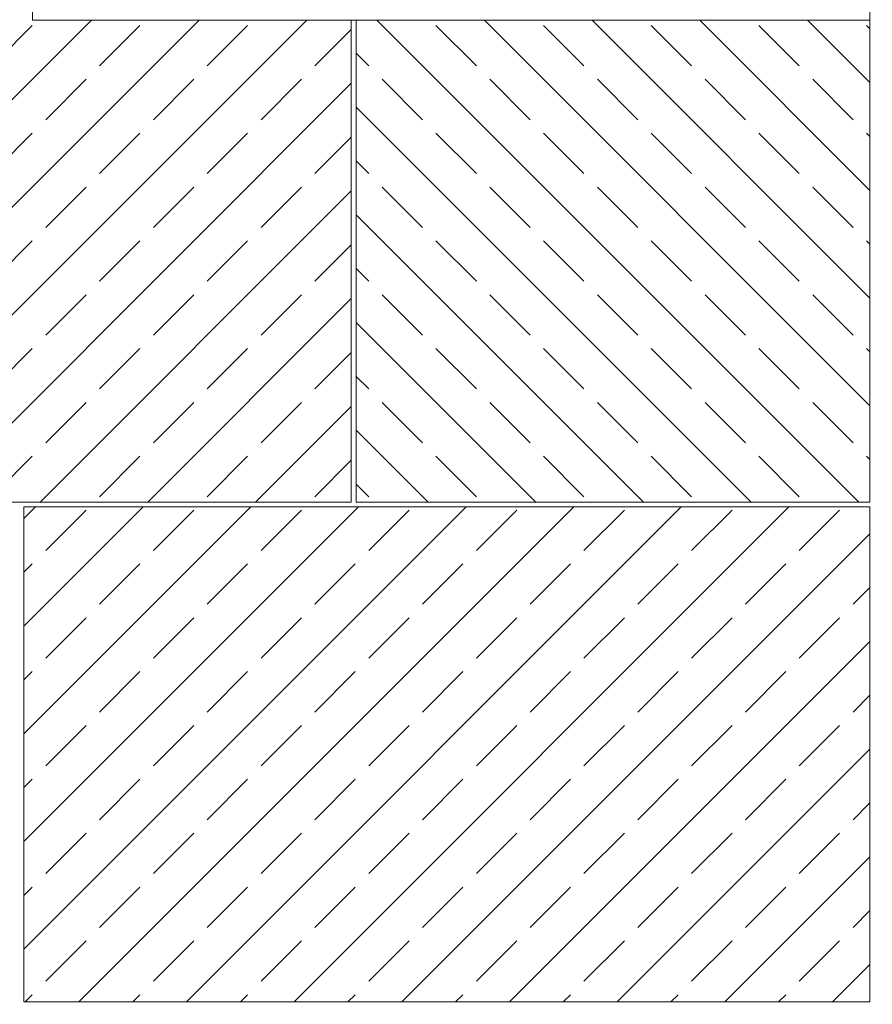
# Model space of a CAD drawing. Header units: millimetres. Extents: x 52659 to 1698020, y -10054 to 104697.
# Tile 8 of 256: x 138713 to 140506, y 7603 to 9672. Entities that reach past the tile are written whole.
import ezdxf

# ---------------------------------------------------------------- set-up
doc = ezdxf.new("R2010")
doc.units = ezdxf.units.MM
doc.header["$MEASUREMENT"] = 0
for name, color, linetype in [('02-04 CASSETTES FONCEES', 7, 'Continuous'), ('05-02 Cotation 200ème 100ème.Cotations', 7, 'Continuous'), ('Fenêtres ARCHICAD', 7, 'Continuous')]:
    doc.layers.add(name, color=color, linetype=linetype)
doc.styles.add('STYLE_GENERE_3', font='ARIALN.TTF')
doc.dimstyles.new('STYLE_GENERE__2', dxfattribs={"dimtxt": 200, "dimasz": 95, "dimexe": 0.18, "dimexo": 100, "dimgap": 0, "dimtad": 0, "dimlfac": 0.001, "dimzin": 0, "dimdsep": 46, "dimtxsty": 'STYLE_GENERE_3', "dimblk": 'ARROWHEAD_6', "dimblk1": 'ARROWHEAD_6', "dimblk2": 'ARROWHEAD_6', "dimcen": 0.09, "dimclrd": 7, "dimclre": 7, "dimclrt": 7, "dimazin": 0, "dimtfac": 1, "dimtdec": 4, "dimtmove": 0, "dimatfit": 3, "dimfxl": 1, "dimtolj": 1, "dimtzin": 0, "dimarcsym": 0})

# ---------------------------------------------------------------- blocks, each defined once
blk = doc.blocks.new('Élément de coupe_201_1', base_point=(131932.7, 5158.1))
at = {"layer": 'Fenêtres ARCHICAD', "color": 7, "linetype": 'Continuous', "lineweight": 9}
blk.add_line((138740.7, 11008.1), (140500.7, 11008.1), dxfattribs=at)
at = {"layer": 'Fenêtres ARCHICAD', "color": 7, "linetype": 'Continuous', "lineweight": 5}
for p, q in [((138800.7, 10598), (138800.7, 9818.1)), ((138830.7, 9848.1), (138830.7, 10598)), ((139590.7, 10598), (139590.7, 9848.1)), ((139650.7, 9848.1), (139650.7, 10598)), ((140410.7, 10598), (140410.7, 9848.1)), ((140440.7, 9818.1), (140440.7, 10598)), ((139605.7, 9848.1), (138830.7, 9848.1)), ((139635.7, 9848.1), (139605.7, 9848.1)), ((140410.7, 9848.1), (139635.7, 9848.1)), ((138800.7, 9818.1), (140440.7, 9818.1)), ((138740.7, 9758.1), (140500.7, 9758.1)), ((138740.7, 9720.9), (138740.7, 9726)), ((140500.7, 9720.9), (140500.7, 9726)), ((138740.7, 9670.8), (138740.7, 9720.9)), ((140500.7, 9720.9), (138740.7, 9720.9)), ((140500.7, 9670.8), (140500.7, 9720.9)), ((140500.7, 9670.8), (138740.7, 9670.8))]:
    blk.add_line(p, q, dxfattribs=at)
blk = doc.blocks.new('Élément de coupe_344_1', base_point=(131932.7, 5158.1))
at = {"layer": '02-04 CASSETTES FONCEES', "color": 7, "linetype": 'Continuous', "lineweight": 9}
for p, q in [((137851.4, 8658), (138864.2, 9670.8)), ((138077.7, 8658), (139090.5, 9670.8)), ((138303.9, 8658), (139316.8, 9670.8)), ((139410.6, 8658), (139410.6, 9670.8)), ((138655.1, 9574.8), (138740, 9659.7)), ((138881.4, 9574.8), (138966.3, 9659.7)), ((139107.7, 9574.8), (139192.5, 9659.7)), ((139333.9, 9574.8), (139410.6, 9651.5)), ((138530.2, 8658), (139410.6, 9538.3)), ((138768.3, 9461.7), (138853.1, 9546.6)), ((138994.5, 9461.7), (139079.4, 9546.6)), ((139220.8, 9461.7), (139305.7, 9546.6)), ((138655.1, 9348.6), (138740, 9433.4)), ((138881.4, 9348.6), (138966.3, 9433.4)), ((139107.7, 9348.6), (139192.5, 9433.4)), ((139333.9, 9348.6), (139410.6, 9425.2)), ((138756.5, 8658), (139410.6, 9312.1)), ((138768.3, 9235.4), (138853.1, 9320.3)), ((138994.5, 9235.4), (139079.4, 9320.3)), ((139220.8, 9235.4), (139305.7, 9320.3)), ((138655.1, 9122.3), (138740, 9207.1)), ((138881.4, 9122.3), (138966.3, 9207.1)), ((139107.7, 9122.3), (139192.5, 9207.1)), ((139333.9, 9122.3), (139410.6, 9198.9)), ((138768.3, 9009.2), (138853.1, 9094)), ((138982.8, 8658), (139410.6, 9085.8)), ((138994.5, 9009.2), (139079.4, 9094)), ((139220.8, 9009.2), (139305.7, 9094)), ((138655.1, 8896), (138740, 8980.9)), ((138881.4, 8896), (138966.3, 8980.9)), ((139107.7, 8896), (139192.5, 8980.9)), ((139333.9, 8896), (139410.6, 8972.6)), ((138768.3, 8782.9), (138853.1, 8867.7)), ((138994.5, 8782.9), (139079.4, 8867.7)), ((139209, 8658), (139410.6, 8859.5)), ((139220.8, 8782.9), (139305.7, 8867.7)), ((138655.1, 8669.7), (138740, 8754.6)), ((138881.4, 8669.7), (138966.3, 8754.6)), ((139107.7, 8669.7), (139192.5, 8754.6)), ((139333.9, 8669.7), (139410.6, 8746.4)), ((136804.5, 8658), (139410.6, 8658))]:
    blk.add_line(p, q, dxfattribs=at)
blk = doc.blocks.new('Élément de coupe_345_1', base_point=(131932.7, 5158.1))
at = {"layer": '02-04 CASSETTES FONCEES', "color": 7, "linetype": 'Continuous', "lineweight": 9}
for p, q in [((139420.6, 9670.8), (139420.6, 8658.1)), ((140477, 8658.1), (139464.2, 9670.8)), ((140500.6, 8860.8), (139690.5, 9670.8)), ((140500.6, 9087), (139916.8, 9670.8)), ((140500.6, 9313.3), (140143.1, 9670.8)), ((140500.6, 9539.6), (140369.3, 9670.8)), ((140500.6, 8658.1), (140500.6, 9670.8)), ((139673.4, 9574.8), (139588.5, 9659.7)), ((139899.6, 9574.8), (139814.8, 9659.7)), ((140125.9, 9574.8), (140041.1, 9659.7)), ((140352.2, 9574.8), (140267.3, 9659.7)), ((140500.6, 9652.7), (140493.6, 9659.7)), ((139447.1, 9574.8), (139420.6, 9601.4)), ((139560.2, 9461.7), (139475.4, 9546.6)), ((139786.5, 9461.7), (139701.6, 9546.6)), ((140012.8, 9461.7), (139927.9, 9546.6)), ((140239, 9461.7), (140154.2, 9546.6)), ((140465.3, 9461.7), (140380.5, 9546.6)), ((140250.7, 8658.1), (139420.6, 9488.2)), ((139673.4, 9348.6), (139588.5, 9433.4)), ((139899.6, 9348.6), (139814.8, 9433.4)), ((140125.9, 9348.6), (140041.1, 9433.4)), ((140352.2, 9348.6), (140267.3, 9433.4)), ((140500.6, 9426.5), (140493.6, 9433.4)), ((139447.1, 9348.6), (139420.6, 9375.1)), ((139560.2, 9235.4), (139475.4, 9320.3)), ((139786.5, 9235.4), (139701.6, 9320.3)), ((140012.8, 9235.4), (139927.9, 9320.3)), ((140239, 9235.4), (140154.2, 9320.3)), ((140465.3, 9235.4), (140380.5, 9320.3)), ((140024.4, 8658.1), (139420.6, 9261.9)), ((139673.4, 9122.3), (139588.5, 9207.1)), ((139899.6, 9122.3), (139814.8, 9207.1)), ((140125.9, 9122.3), (140041.1, 9207.1)), ((140352.2, 9122.3), (140267.3, 9207.1)), ((140500.6, 9200.2), (140493.6, 9207.1)), ((139447.1, 9122.3), (139420.6, 9148.8)), ((139560.2, 9009.2), (139475.4, 9094)), ((139786.5, 9009.2), (139701.6, 9094)), ((140012.8, 9009.2), (139927.9, 9094)), ((140239, 9009.2), (140154.2, 9094)), ((140465.3, 9009.2), (140380.5, 9094)), ((139798.2, 8658.1), (139420.6, 9035.7)), ((139673.4, 8896), (139588.5, 8980.9)), ((139899.6, 8896), (139814.8, 8980.9)), ((140125.9, 8896), (140041.1, 8980.9)), ((140352.2, 8896), (140267.3, 8980.9)), ((140500.6, 8973.9), (140493.6, 8980.9)), ((139447.1, 8896), (139420.6, 8922.5)), ((139560.2, 8782.9), (139475.4, 8867.7)), ((139786.5, 8782.9), (139701.6, 8867.7)), ((140012.8, 8782.9), (139927.9, 8867.7)), ((140239, 8782.9), (140154.2, 8867.7)), ((140465.3, 8782.9), (140380.5, 8867.7)), ((139571.9, 8658.1), (139420.6, 8809.4)), ((139673.4, 8669.7), (139588.5, 8754.6)), ((139899.6, 8669.7), (139814.8, 8754.6)), ((140125.9, 8669.7), (140041.1, 8754.6)), ((140352.2, 8669.7), (140267.3, 8754.6)), ((140500.6, 8747.6), (140493.6, 8754.6)), ((139447.1, 8669.7), (139420.6, 8696.3)), ((139420.6, 8658.1), (140500.6, 8658.1))]:
    blk.add_line(p, q, dxfattribs=at)
blk = doc.blocks.new('Élément de coupe_351_1', base_point=(131932.7, 5158.1))
at = {"layer": '02-04 CASSETTES FONCEES', "color": 7, "linetype": 'Continuous', "lineweight": 9}
for p, q in [((138722.5, 7718.9), (139651.7, 8648.1)), ((138722.5, 7945.2), (139425.4, 8648.1)), ((138722.5, 8171.4), (139199.1, 8648.1)), ((138722.5, 8397.7), (138972.9, 8648.1)), ((138722.5, 8624), (138746.6, 8648.1)), ((138722.5, 8648.1), (138722.5, 7608.1)), ((140500.6, 8648.1), (138722.5, 8648.1)), ((138838, 7608.1), (139878, 8648.1)), ((139064.2, 7608.1), (140104.2, 8648.1)), ((139290.5, 7608.1), (140330.5, 8648.1)), ((140500.6, 7608.1), (140500.6, 8648.1)), ((138768.3, 8556.6), (138853.1, 8641.5)), ((138994.5, 8556.6), (139079.4, 8641.5)), ((139220.8, 8556.6), (139305.7, 8641.5)), ((139447.1, 8556.6), (139531.9, 8641.5)), ((139673.4, 8556.6), (139758.2, 8641.5)), ((139899.6, 8556.6), (139984.5, 8641.5)), ((140125.9, 8556.6), (140210.8, 8641.5)), ((140352.2, 8556.6), (140437, 8641.5)), ((139516.8, 7608.1), (140500.6, 8591.9)), ((138722.5, 8510.8), (138740, 8528.3)), ((138881.4, 8443.5), (138966.3, 8528.3)), ((139107.7, 8443.5), (139192.5, 8528.3)), ((139333.9, 8443.5), (139418.8, 8528.3)), ((139560.2, 8443.5), (139645.1, 8528.3)), ((139786.5, 8443.5), (139871.4, 8528.3)), ((140012.8, 8443.5), (140097.6, 8528.3)), ((140239, 8443.5), (140323.9, 8528.3)), ((140465.3, 8443.5), (140500.6, 8478.7)), ((138768.3, 8330.3), (138853.1, 8415.2)), ((138994.5, 8330.3), (139079.4, 8415.2)), ((139220.8, 8330.3), (139305.7, 8415.2)), ((139447.1, 8330.3), (139531.9, 8415.2)), ((139673.4, 8330.3), (139758.2, 8415.2)), ((139899.6, 8330.3), (139984.5, 8415.2)), ((140125.9, 8330.3), (140210.8, 8415.2)), ((140352.2, 8330.3), (140437, 8415.2)), ((139743.1, 7608.1), (140500.6, 8365.6)), ((138722.5, 8284.6), (138740, 8302.1)), ((138881.4, 8217.2), (138966.3, 8302.1)), ((139107.7, 8217.2), (139192.5, 8302.1)), ((139333.9, 8217.2), (139418.8, 8302.1)), ((139560.2, 8217.2), (139645.1, 8302.1)), ((139786.5, 8217.2), (139871.4, 8302.1)), ((140012.8, 8217.2), (140097.6, 8302.1)), ((140239, 8217.2), (140323.9, 8302.1)), ((140465.3, 8217.2), (140500.6, 8252.5)), ((138768.3, 8104.1), (138853.1, 8188.9)), ((138994.5, 8104.1), (139079.4, 8188.9)), ((139220.8, 8104.1), (139305.7, 8188.9)), ((139447.1, 8104.1), (139531.9, 8188.9)), ((139673.4, 8104.1), (139758.2, 8188.9)), ((139899.6, 8104.1), (139984.5, 8188.9)), ((140125.9, 8104.1), (140210.8, 8188.9)), ((140352.2, 8104.1), (140437, 8188.9)), ((139969.3, 7608.1), (140500.6, 8139.3)), ((138722.5, 8058.3), (138740, 8075.8)), ((138881.4, 7990.9), (138966.3, 8075.8)), ((139107.7, 7990.9), (139192.5, 8075.8)), ((139333.9, 7990.9), (139418.8, 8075.8)), ((139560.2, 7990.9), (139645.1, 8075.8)), ((139786.5, 7990.9), (139871.4, 8075.8)), ((140012.8, 7990.9), (140097.6, 8075.8)), ((140239, 7990.9), (140323.9, 8075.8)), ((140465.3, 7990.9), (140500.6, 8026.2)), ((138768.3, 7877.8), (138853.1, 7962.6)), ((138994.5, 7877.8), (139079.4, 7962.6)), ((139220.8, 7877.8), (139305.7, 7962.6)), ((139447.1, 7877.8), (139531.9, 7962.6)), ((139673.4, 7877.8), (139758.2, 7962.6)), ((139899.6, 7877.8), (139984.5, 7962.6)), ((140125.9, 7877.8), (140210.8, 7962.6)), ((140352.2, 7877.8), (140437, 7962.6)), ((140195.6, 7608.1), (140500.6, 7913.1)), ((138722.5, 7832), (138740, 7849.5)), ((138881.4, 7764.7), (138966.3, 7849.5)), ((139107.7, 7764.7), (139192.5, 7849.5)), ((139333.9, 7764.7), (139418.8, 7849.5)), ((139560.2, 7764.7), (139645.1, 7849.5)), ((139786.5, 7764.7), (139871.4, 7849.5)), ((140012.8, 7764.7), (140097.6, 7849.5)), ((140239, 7764.7), (140323.9, 7849.5)), ((140465.3, 7764.7), (140500.6, 7799.9)), ((138768.3, 7651.5), (138853.1, 7736.4)), ((138994.5, 7651.5), (139079.4, 7736.4)), ((139220.8, 7651.5), (139305.7, 7736.4)), ((139447.1, 7651.5), (139531.9, 7736.4)), ((139673.4, 7651.5), (139758.2, 7736.4)), ((139899.6, 7651.5), (139984.5, 7736.4)), ((140125.9, 7651.5), (140210.8, 7736.4)), ((140352.2, 7651.5), (140437, 7736.4)), ((140421.9, 7608.1), (140500.6, 7686.8)), ((138724.8, 7608.1), (138740, 7623.2)), ((138951.1, 7608.1), (138966.3, 7623.2)), ((139177.4, 7608.1), (139192.5, 7623.2)), ((139403.6, 7608.1), (139418.8, 7623.2)), ((139629.9, 7608.1), (139645.1, 7623.2)), ((139856.2, 7608.1), (139871.4, 7623.2)), ((140082.5, 7608.1), (140097.6, 7623.2)), ((140308.7, 7608.1), (140323.9, 7623.2)), ((138722.5, 7608.1), (140500.6, 7608.1))]:
    blk.add_line(p, q, dxfattribs=at)
blk = doc.blocks.new('*D760', base_point=(131932.7, 5158.1))
at = {"layer": '05-02 Cotation 200ème 100ème.Cotations', "color": 7, "linetype": 'Continuous', "lineweight": 25, "transparency": 16777216}
for p, q in [((135853.9, 8708.1), (135953.9, 8608.1)), ((135853.9, 6358.1), (135953.9, 6258.1))]:
    blk.add_line(p, q, dxfattribs=at)
at = {"layer": '05-02 Cotation 200ème 100ème.Cotations', "color": 7, "linetype": 'Continuous', "lineweight": 13, "transparency": 16777216}
for p, q in [((135997.7, 8658.1), (135810.2, 8658.1)), ((135903.9, 7731.9), (135903.9, 8658.1)), ((135903.9, 6308.1), (135903.9, 7234.2)), ((135997.7, 6308.1), (135810.2, 6308.1))]:
    blk.add_line(p, q, dxfattribs=at)
at = {"layer": '05-02 Cotation 200ème 100ème.Cotations', "color": 7, "lineweight": 9, "transparency": 16777216, "insert": (136003.9, 7259.1), "char_height": 200, "attachment_point": 7, "rotation": 90, "style": 'STYLE_GENERE_3'}
blk.add_mtext('\\A1;2,35', dxfattribs=at)
blk = doc.blocks.new('ARROWHEAD_6')
at = {"color": 0, "linetype": 'Continuous', "lineweight": 0}
for p, q in [((-0.5, -0.5), (0.5, 0.5)), ((0, 0), (-1, 0))]:
    blk.add_line(p, q, dxfattribs=at)
blk = doc.blocks.new('*D761', base_point=(131932.7, 5158.1))
at = {"layer": '05-02 Cotation 200ème 100ème.Cotations', "color": 7, "linetype": 'Continuous', "lineweight": 25, "transparency": 16777216}
for p, q in [((135853.9, 9772.9), (135953.9, 9672.9)), ((135853.9, 8708.1), (135953.9, 8608.1))]:
    blk.add_line(p, q, dxfattribs=at)
at = {"layer": '05-02 Cotation 200ème 100ème.Cotations', "color": 7, "linetype": 'Continuous', "lineweight": 13, "transparency": 16777216}
for p, q in [((135997.7, 9722.9), (135810.2, 9722.9)), ((135903.9, 9439.3), (135903.9, 9722.9)), ((135903.9, 8658.1), (135903.9, 8941.6)), ((135997.7, 8658.1), (135810.2, 8658.1))]:
    blk.add_line(p, q, dxfattribs=at)
at = {"layer": '05-02 Cotation 200ème 100ème.Cotations', "color": 7, "lineweight": 9, "transparency": 16777216, "insert": (136003.9, 8966.5), "char_height": 200, "attachment_point": 7, "rotation": 90, "style": 'STYLE_GENERE_3'}
blk.add_mtext('\\A1;1,06', dxfattribs=at)

msp = doc.modelspace()

# ---------------------------------------------------------------- block references
at = {"layer": '02-04 CASSETTES FONCEES', "lineweight": 0}
for name in ['Élément de coupe_344_1', 'Élément de coupe_345_1', 'Élément de coupe_351_1']:
    msp.add_blockref(name, (131932.668, 5158.072), dxfattribs=at)
at = {"layer": 'Fenêtres ARCHICAD', "lineweight": 0}
msp.add_blockref('Élément de coupe_201_1', (131932.668, 5158.072), dxfattribs=at)

# ---------------------------------------------------------------- dimensions: what is measured, and where the dimension line sits
at = {"layer": '05-02 Cotation 200ème 100ème.Cotations', "color": 7, "linetype": 'Continuous', "lineweight": 13}
for base, p1, p2, picture, middle in [((135903.901, 9722.862), (136794.464, 8658.072), (221690.249, 9722.862), '*D761', (135903.901, 9226.231)), ((135903.901, 8658.072), (220602.668, 6308.064), (136794.464, 8658.072), '*D760', (135903.901, 7518.832))]:
    dim = msp.add_linear_dim(base=base, p1=p1, p2=p2, angle=90, dimstyle='STYLE_GENERE__2', dxfattribs=at)
    dim.commit()
    dim.dimension.update_dxf_attribs({"geometry": picture, "text_midpoint": middle, "dimtype": 160, "text_rotation": 90})

doc.saveas('drawing.dxf')
